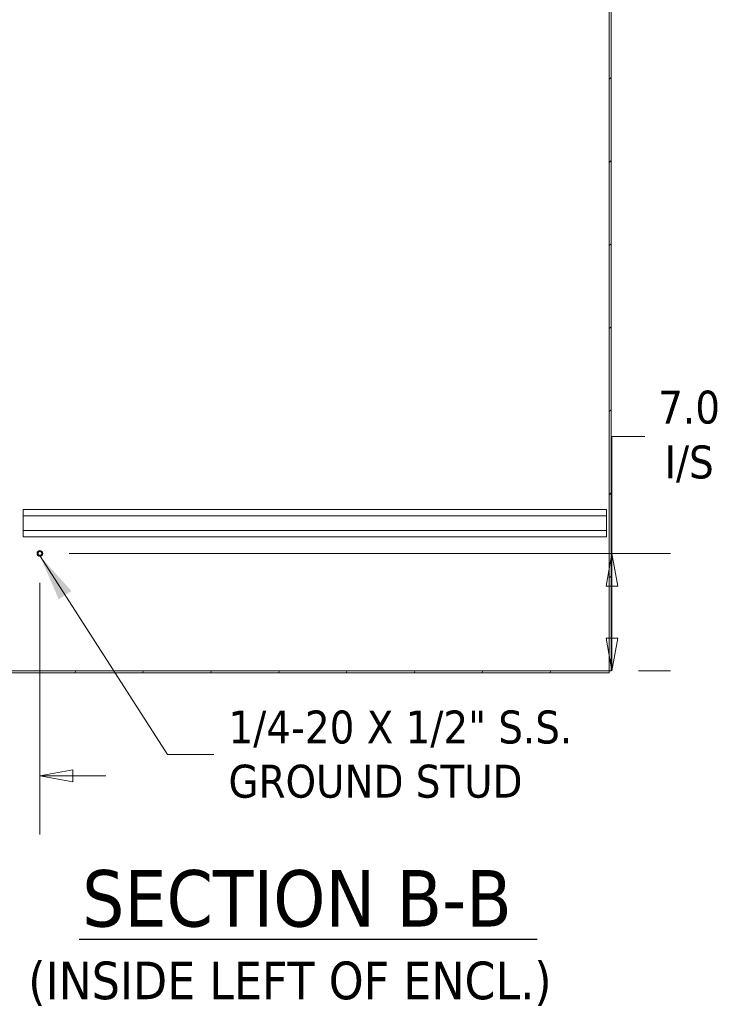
# Model space of a CAD drawing. Header units: inches. Extents: x 23 to 461, y 9 to 290.
# Tile 23 of 57: x 256 to 298, y 107 to 166. Entities that reach past the tile are written whole.
import ezdxf

# ---------------------------------------------------------------- set-up
doc = ezdxf.new("R2010")
doc.units = ezdxf.units.IN
doc.header["$LTSCALE"] = 28
doc.header["$MEASUREMENT"] = 0
doc.layers.get('0').update_dxf_attribs({"lineweight": 0})
for name, color, linetype, lineweight in [('Dimension (ANSI)', 7, 'Continuous', 5), ('Hatch (ANSI)', 7, 'Continuous', 5), ('Symbol (ANSI)', 7, 'Continuous', 5), ('Visible (ANSI)', 7, 'Continuous', 5)]:
    doc.layers.add(name, color=color, linetype=linetype, lineweight=lineweight)
doc.styles.add('ROMANS', font='tahoma.ttf')
doc.styles.add('Text Style168', font='tahoma.ttf')
doc.styles.add('Text Style40', font='tahoma.ttf')
doc.dimstyles.new('Default (ANSI)', dxfattribs={"dimscale": 28, "dimtxt": 0.07, "dimasz": 0.07, "dimexe": 0.125, "dimexo": 0.0625, "dimgap": 0.031496, "dimtad": 0, "dimtih": 1, "dimtoh": 1, "dimrnd": 1e-08, "dimzin": 0, "dimdsep": 46, "dimtxsty": 'ROMANS', "dimblk": 'Filled-1', "dimcen": 0.09, "dimdle": 0.393701, "dimclrd": 256, "dimclre": 256, "dimclrt": 256, "dimadec": 0, "dimazin": 0, "dimtfac": 0.928571, "dimtofl": 0, "dimtmove": 0, "dimatfit": 3, "dimfxl": 1, "dimtolj": 1, "dimtzin": 0, "dimlwd": -1, "dimlwe": -1, "dimarcsym": 0})
doc.dimstyles.new('Default (ANSI)$7', dxfattribs={"dimscale": 28, "dimtxt": 0.07, "dimasz": 0.098425, "dimexe": 0.125, "dimexo": 0.0625, "dimgap": 0.031496, "dimtad": 0, "dimtih": 1, "dimtoh": 1, "dimrnd": 1e-08, "dimzin": 0, "dimdsep": 46, "dimtxsty": 'ROMANS', "dimblk": 'Filled-1', "dimcen": 0.09, "dimdle": 0.393701, "dimclrd": 256, "dimclre": 256, "dimclrt": 256, "dimadec": 0, "dimazin": 0, "dimtfac": 0.928571, "dimtofl": 0, "dimtmove": 0, "dimatfit": 3, "dimfxl": 1, "dimtolj": 1, "dimtzin": 0, "dimlwd": -1, "dimlwe": -1, "dimarcsym": 0})

# ---------------------------------------------------------------- blocks, each defined once
blk = doc.blocks.new('Filled-1')
at = {"color": 0}
for p, q in [((0, 0), (-1, 0.179)), ((-1, 0.179), (-1, -0.179)), ((-1, 0), (0, 0)), ((-1, -0.179), (0, 0))]:
    blk.add_line(p, q, dxfattribs=at)
at = {"color": 0, "flags": 128}
blk.add_lwpolyline([(-1, -0.179), (0, 0), (-1, 0.179), (-1, -0.179)], dxfattribs=at)
at = {"color": 0}
blk.add_solid([(-1, -0.179), (0, 0), (-1, 0.179), (-1, -0.179)], dxfattribs=at)
blk = doc.blocks.new('*D14')
at = {"layer": 'Defpoints', "color": 0, "transparency": 16777216}
for p in [(257.181, 134.158), (291.255, 134.158), (291.098, 127.158)]:
    blk.add_point(p, dxfattribs=at)
at = {"layer": 'Dimension (ANSI)', "transparency": 16777216}
for p, q in [((291.255, 134.158), (291.255, 141.117)), ((291.255, 141.117), (293.215, 141.117)), ((258.931, 134.158), (294.755, 134.158)), ((291.255, 129.118), (291.255, 132.198)), ((292.848, 127.158), (294.755, 127.158))]:
    blk.add_line(p, q, dxfattribs=at)
at = {"layer": 'Dimension (ANSI)', "transparency": 16777216, "xscale": 1.96000000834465, "yscale": 1.96000000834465, "zscale": 1.96000000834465}
for p, rotation in [((291.255, 134.158), 90), ((291.255, 127.158), 270)]:
    blk.add_blockref('Filled-1', p, dxfattribs=dict(at, rotation=rotation))
at = {"layer": 'Dimension (ANSI)', "transparency": 16777216, "insert": (295.857, 141.117), "char_height": 1.96, "attachment_point": 5, "style": 'ROMANS'}
blk.add_mtext('\\A1;\\fTahoma|b0|i0;\\H1.9600;7.0\\P\\fTahoma|b0|i0;\\H1.9600;I/S', dxfattribs=at)
blk = doc.blocks.new('*D15')
at = {"layer": 'Defpoints', "color": 0, "transparency": 16777216}
for p in [(257.181, 134.158), (255.181, 127.408), (255.181, 120.91)]:
    blk.add_point(p, dxfattribs=at)
at = {"layer": 'Dimension (ANSI)', "transparency": 16777216}
for p, q in [((257.181, 132.408), (257.181, 117.41)), ((255.181, 125.658), (255.181, 117.41)), ((253.221, 120.91), (250.525, 120.91)), ((259.141, 120.91), (261.101, 120.91))]:
    blk.add_line(p, q, dxfattribs=at)
at = {"layer": 'Dimension (ANSI)', "transparency": 16777216, "xscale": 1.96000000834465, "yscale": 1.96000000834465, "zscale": 1.96000000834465}
blk.add_blockref('Filled-1', (255.181, 120.91), dxfattribs=at)
at = {"layer": 'Dimension (ANSI)', "transparency": 16777216, "xscale": 1.96000000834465, "yscale": 1.96000000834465, "zscale": 1.96000000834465, "rotation": 180}
blk.add_blockref('Filled-1', (257.181, 120.91), dxfattribs=at)
at = {"layer": 'Dimension (ANSI)', "transparency": 16777216, "insert": (247.89, 120.91), "char_height": 1.96, "attachment_point": 5, "style": 'ROMANS'}
blk.add_mtext('\\A1;\\fTahoma|b0|i0;\\H1.9600;2.0\\P\\fTahoma|b0|i0;\\H1.9600;I/S', dxfattribs=at)

msp = doc.modelspace()

# ---------------------------------------------------------------- hatches: boundary and pattern name
at = {"layer": 'Hatch (ANSI)'}
h = msp.add_hatch(dxfattribs=at)
h.set_pattern_fill('ANSI31', color=256, scale=28, style=0)
h.paths.add_polyline_path([(291.098, 127.158), (291.202, 127.158), (291.202, 217.075), (291.098, 217.075)])
h = msp.add_hatch(dxfattribs=at)
h.set_pattern_fill('ANSI31', color=256, scale=28, angle=15, style=0)
edge = h.paths.add_edge_path()
edge.add_ellipse((254.386, 134.185), major_axis=(0, 0.245), ratio=1, start_angle=0, end_angle=48.22385)
edge.add_ellipse((254.386, 134.185), major_axis=(-0.182, 0.163), ratio=1, start_angle=0, end_angle=41.77615)
edge.add_line((254.141, 134.185), (254.141, 133.804))
edge.add_line((254.141, 133.804), (254.245, 133.804))
edge.add_line((254.245, 133.804), (254.245, 134.185))
edge.add_ellipse((254.386, 134.185), major_axis=(-0.141, 0), ratio=1, start_angle=318.77582, end_angle=360, ccw=False)
edge.add_ellipse((254.386, 134.185), major_axis=(-0.106, 0.093), ratio=1, start_angle=311.22418, end_angle=360, ccw=False)
edge.add_line((254.386, 134.325), (254.937, 134.325))
edge.add_ellipse((254.937, 134.185), major_axis=(0, 0.141), ratio=1, start_angle=270, end_angle=360, ccw=False)
edge.add_line((255.077, 134.185), (255.077, 127.408))
edge.add_ellipse((255.431, 127.408), major_axis=(-0.354, 0), ratio=1, start_angle=0, end_angle=90)
edge.add_line((255.431, 127.054), (291.098, 127.054))
edge.add_line((291.098, 127.054), (291.098, 127.158))
edge.add_line((291.098, 127.158), (255.431, 127.158))
edge.add_ellipse((255.431, 127.408), major_axis=(0, -0.25), ratio=1, start_angle=270, end_angle=360, ccw=False)
edge.add_line((255.181, 127.408), (255.181, 134.185))
edge.add_ellipse((254.937, 134.185), major_axis=(0.245, 0), ratio=1, start_angle=0, end_angle=90)
edge.add_line((254.937, 134.429), (254.386, 134.429))

# ---------------------------------------------------------------- linework, layer by layer
at = {"layer": 'Symbol (ANSI)', "lineweight": 30}
msp.add_line((259.528, 111.181), (286.811, 111.181), dxfattribs=at)
at = {"layer": 'Visible (ANSI)'}
for p, q in [((291.098, 217.075), (291.098, 127.158)), ((291.202, 127.158), (291.202, 217.075)), ((256.181, 136.388), (256.181, 136.773)), ((290.931, 136.773), (256.181, 136.773)), ((290.931, 136.773), (290.931, 136.388)), ((290.931, 136.388), (256.181, 136.388)), ((256.181, 136.388), (256.181, 135.533)), ((290.931, 135.533), (290.931, 136.388)), ((290.931, 135.533), (256.181, 135.533)), ((256.181, 135.148), (256.181, 135.533)), ((290.931, 135.533), (290.931, 135.148)), ((290.931, 135.148), (256.181, 135.148)), ((291.098, 127.158), (255.431, 127.158)), ((255.431, 127.054), (291.098, 127.054)), ((291.098, 127.158), (291.202, 127.158)), ((291.098, 127.054), (291.098, 127.158))]:
    msp.add_line(p, q, dxfattribs=at)
for radius in [0.169, 0.125, 0.109]:
    msp.add_circle((257.181, 134.158), radius, dxfattribs=at)

# ---------------------------------------------------------------- texts
at = {"layer": 'Symbol (ANSI)', "insert": (268.418, 122.185), "char_height": 1.96, "width": 21.67118, "attachment_point": 4, "line_spacing_factor": 0.987884, "style": 'ROMANS'}
msp.add_mtext('{\\fTahoma|b0|i0;1/4-20 X 1/2" S.S.\\P\\fTahoma|b0|i0;GROUND STUD}', dxfattribs=at)
at = {"layer": 'Symbol (ANSI)', "attachment_point": 7}
for s, insert, char_height, style in [('SECTION B-B', (259.7, 111.866), 3.36, 'Text Style168'), ('(INSIDE LEFT OF ENCL.)', (256.486, 107.197), 2.24, 'Text Style40')]:
    msp.add_mtext(s, dxfattribs=dict(at, insert=insert, char_height=char_height, style=style))

# ---------------------------------------------------------------- dimensions: what is measured, and where the dimension line sits
at = {"layer": 'Dimension (ANSI)'}
dim = msp.add_linear_dim(base=(291.255, 134.158), p1=(291.098, 127.158), p2=(257.181, 134.158), angle=90, text='\\fTahoma|b0|i0;\\H1.9600;<>\\P\\fTahoma|b0|i0;\\H1.9600;I/S', dimstyle='Default (ANSI)', override={"dimgap": 0.031496, "dimdec": 1, "dimtol": 0, "dimlim": 0, "dimtp": 0, "dimtm": 0, "dimtdec": 1, "dimatfit": 2}, dxfattribs=at)
dim.commit()
dim.dimension.update_dxf_attribs({"geometry": '*D14', "text_midpoint": (295.857, 141.117), "dimtype": 160})
dim = msp.add_linear_dim(base=(255.181, 120.91), p1=(257.181, 134.158), p2=(255.181, 127.408), text='\\fTahoma|b0|i0;\\H1.9600;<>\\P\\fTahoma|b0|i0;\\H1.9600;I/S', dimstyle='Default (ANSI)', override={"dimgap": 0.031496, "dimtih": 0, "dimtoh": 0, "dimdec": 1, "dimtol": 0, "dimlim": 0, "dimtp": 0, "dimtm": 0, "dimtdec": 1, "dimatfit": 1}, dxfattribs=at)
dim.commit()
dim.dimension.update_dxf_attribs({"geometry": '*D15', "text_midpoint": (247.89, 120.91), "dimtype": 160})

# ---------------------------------------------------------------- leaders
at = {"layer": 'Symbol (ANSI)', "annotation_type": 0, "has_hookline": 1, "hookline_direction": 0, "text_width": 21.132}
msp.add_leader([(257.195, 133.99), (264.78, 122.185), (267.536, 122.185)], dimstyle='Default (ANSI)$7', override={"dimtad": 0}, dxfattribs=at)

doc.saveas('drawing.dxf')
